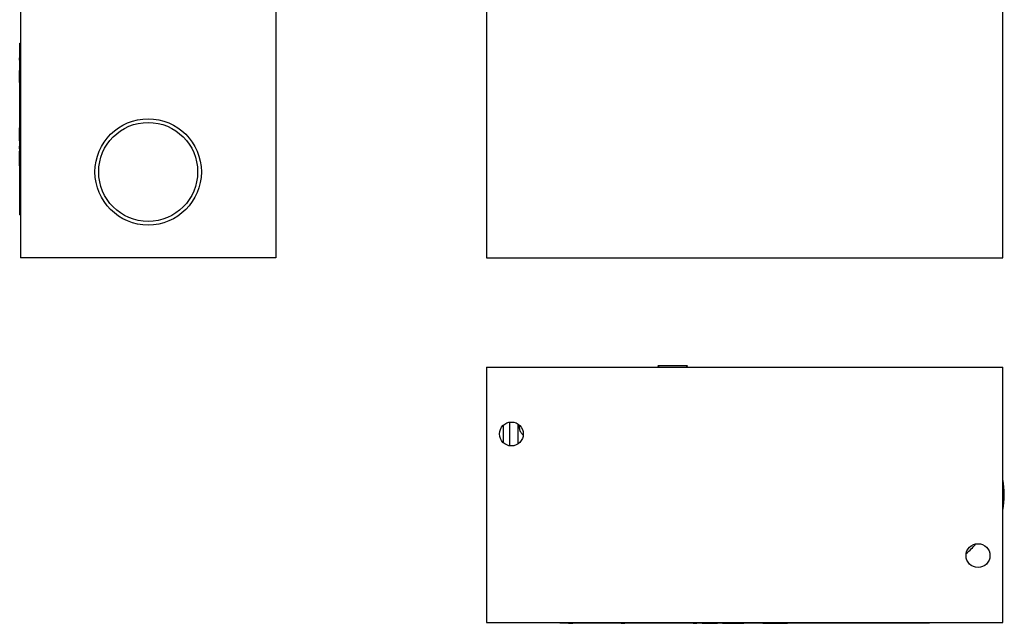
# Model space of a CAD drawing. Header units: inches. Extents: x 3 to 31.1, y 1.3 to 21.1.
# Tile 1 of 12: x 3 to 14.5, y 1.3 to 8.4. Entities that reach past the tile are written whole.
import ezdxf

# ---------------------------------------------------------------- set-up
doc = ezdxf.new("R2010")
doc.units = ezdxf.units.IN
doc.header["$MEASUREMENT"] = 0

msp = doc.modelspace()

# ---------------------------------------------------------------- linework, layer by layer
at = {"color": 7, "linetype": 'Continuous', "lineweight": 25}
for p, q in [((3.056, 8.558), (3.056, 5.588)), ((6.026, 8.558), (6.026, 5.588)), ((8.479, 8.558), (8.479, 5.588)), ((14.491, 5.588), (14.491, 8.558)), ((3.046, 8.088), (3.056, 8.088)), ((3.046, 6.088), (3.046, 8.088)), ((3.045, 7.89), (3.045, 7.916)), ((3.046, 7.916), (3.045, 7.916)), ((3.045, 7.808), (3.046, 7.808)), ((3.045, 7.77), (3.046, 7.77)), ((3.045, 7.644), (3.045, 7.77)), ((3.045, 7.644), (3.046, 7.644)), ((3.045, 7.628), (3.045, 7.641)), ((3.046, 7.628), (3.045, 7.628)), ((3.045, 7.142), (3.045, 7.1)), ((3.045, 7.142), (3.046, 7.142)), ((3.046, 7.1), (3.045, 7.1)), ((3.045, 7.057), (3.045, 7.1)), ((3.045, 7.057), (3.046, 7.057)), ((3.045, 7.015), (3.045, 7.057)), ((3.045, 7.015), (3.046, 7.015)), ((3.045, 6.948), (3.045, 7.015)), ((3.045, 6.948), (3.045, 6.888)), ((3.046, 6.948), (3.045, 6.948)), ((3.045, 6.888), (3.046, 6.888)), ((3.045, 6.858), (3.045, 6.888)), ((3.046, 6.858), (3.045, 6.858)), ((3.045, 6.858), (3.045, 6.828)), ((3.046, 6.828), (3.045, 6.828)), ((3.045, 6.768), (3.045, 6.828)), ((3.046, 6.768), (3.045, 6.768)), ((3.045, 6.701), (3.045, 6.768)), ((3.045, 6.701), (3.046, 6.701)), ((3.045, 6.658), (3.045, 6.701)), ((3.045, 6.658), (3.046, 6.658)), ((3.045, 6.658), (3.045, 6.616)), ((3.046, 6.616), (3.045, 6.616)), ((3.045, 6.616), (3.045, 6.573)), ((3.045, 6.573), (3.046, 6.573)), ((3.046, 6.088), (3.056, 6.088)), ((6.026, 5.588), (3.056, 5.588)), ((8.479, 5.588), (14.491, 5.588)), ((8.479, 4.314), (14.491, 4.314)), ((8.479, 4.314), (8.479, 1.344)), ((8.861, 4.314), (8.898, 4.316)), ((8.898, 4.316), (10.486, 4.316)), ((10.474, 4.331), (10.488, 4.314)), ((10.74, 4.331), (10.474, 4.331)), ((10.818, 4.331), (10.74, 4.331)), ((10.803, 4.314), (10.818, 4.331)), ((10.805, 4.316), (12.205, 4.316)), ((12.205, 4.316), (12.241, 4.314)), ((14.491, 1.344), (14.491, 4.314)), ((8.75, 3.399), (8.75, 3.674)), ((8.846, 3.652), (8.843, 3.624)), ((8.843, 3.624), (8.843, 3.419)), ((8.479, 1.344), (14.491, 1.344)), ((9.335, 1.334), (9.335, 1.344)), ((13.635, 1.334), (9.335, 1.334)), ((9.435, 1.334), (9.434, 1.333)), ((9.434, 1.333), (9.485, 1.333)), ((9.485, 1.334), (9.485, 1.333)), ((9.963, 1.333), (9.485, 1.333)), ((9.963, 1.333), (9.963, 1.334)), ((10.005, 1.333), (9.963, 1.333)), ((10.005, 1.333), (10.005, 1.334)), ((10.047, 1.333), (10.005, 1.333)), ((10.047, 1.334), (10.047, 1.333)), ((10.047, 1.333), (10.09, 1.333)), ((10.09, 1.333), (10.09, 1.334)), ((10.374, 1.333), (10.09, 1.333)), ((10.374, 1.334), (10.374, 1.333)), ((10.377, 1.333), (10.377, 1.334)), ((10.378, 1.333), (10.377, 1.333)), ((10.378, 1.333), (10.378, 1.334)), ((10.402, 1.333), (10.378, 1.333)), ((10.402, 1.333), (10.402, 1.334)), ((10.408, 1.333), (10.402, 1.333)), ((10.408, 1.333), (10.408, 1.334)), ((10.641, 1.333), (10.641, 1.334)), ((10.686, 1.333), (10.641, 1.333)), ((10.686, 1.333), (10.686, 1.334)), ((10.782, 1.333), (10.686, 1.333)), ((10.782, 1.333), (10.782, 1.334)), ((10.822, 1.333), (10.782, 1.333)), ((10.822, 1.333), (10.822, 1.334)), ((10.884, 1.333), (10.884, 1.334)), ((10.884, 1.333), (10.928, 1.333)), ((10.928, 1.333), (10.928, 1.334)), ((10.989, 1.334), (10.989, 1.333)), ((10.989, 1.333), (11.034, 1.333)), ((11.034, 1.333), (11.034, 1.334)), ((11.034, 1.333), (11.13, 1.333)), ((11.13, 1.333), (11.13, 1.334)), ((11.13, 1.333), (11.17, 1.333)), ((11.17, 1.333), (11.17, 1.334)), ((11.228, 1.333), (11.228, 1.334)), ((11.228, 1.333), (11.273, 1.333)), ((11.273, 1.334), (11.273, 1.333)), ((11.273, 1.333), (11.277, 1.333)), ((11.277, 1.333), (11.277, 1.334)), ((11.277, 1.333), (11.28, 1.333)), ((11.28, 1.333), (11.28, 1.334)), ((11.28, 1.333), (11.312, 1.333)), ((11.312, 1.333), (11.312, 1.334)), ((11.312, 1.333), (11.373, 1.333)), ((11.373, 1.333), (11.373, 1.334)), ((11.373, 1.333), (11.416, 1.333)), ((11.416, 1.333), (11.416, 1.334)), ((11.416, 1.333), (11.474, 1.333)), ((11.474, 1.334), (11.474, 1.333)), ((11.511, 1.333), (11.474, 1.333)), ((11.511, 1.333), (11.511, 1.334)), ((11.531, 1.333), (11.511, 1.333)), ((11.531, 1.333), (11.531, 1.334)), ((11.641, 1.333), (11.531, 1.333)), ((11.641, 1.333), (11.641, 1.334)), ((11.66, 1.333), (11.641, 1.333)), ((11.66, 1.333), (11.66, 1.334)), ((11.698, 1.333), (11.66, 1.333)), ((11.698, 1.333), (11.698, 1.334)), ((11.698, 1.333), (11.756, 1.333)), ((11.756, 1.333), (11.756, 1.334)), ((11.756, 1.333), (11.791, 1.333)), ((11.791, 1.333), (11.791, 1.334)), ((11.791, 1.333), (11.834, 1.333)), ((11.834, 1.333), (11.834, 1.334)), ((11.834, 1.333), (11.877, 1.333)), ((11.877, 1.333), (11.877, 1.334)), ((11.877, 1.333), (11.913, 1.333)), ((11.913, 1.333), (11.913, 1.334)), ((11.913, 1.333), (11.982, 1.333)), ((11.982, 1.333), (11.982, 1.334)), ((12.243, 1.334), (12.243, 1.333)), ((12.593, 1.333), (12.243, 1.333)), ((12.593, 1.333), (12.593, 1.334)), ((13.635, 1.344), (13.635, 1.334))]:
    msp.add_line(p, q, dxfattribs=at)
for centre, radius in [((4.541, 6.588), 0.619), ((4.541, 6.588), 0.576), ((8.769, 3.537), 0.139), ((14.201, 2.121), 0.139)]:
    msp.add_circle(centre, radius, dxfattribs=at)
for radius, start, end in [(1.02, 349.8383, 10.1617), (0.895, 310.1847, 320.315)]:
    msp.add_arc((13.487, 2.829), radius, start, end, dxfattribs=at)
for points, knots in [([(8.679, 3.431), (8.679, 3.448), (8.679, 3.465), (8.679, 3.5), (8.679, 3.519), (8.679, 3.555), (8.679, 3.574), (8.679, 3.609), (8.679, 3.625), (8.679, 3.642)], [0, 0, 0, 0, 0.25, 0.25, 0.5, 0.5, 0.75, 0.75, 1, 1, 1, 1]), ([(8.863, 3.635), (8.862, 3.63), (8.859, 3.617), (8.863, 3.591), (8.876, 3.558), (8.893, 3.534), (8.905, 3.527), (8.906, 3.527)], [0, 0, 0, 0, 0.121491, 0.321939, 0.652825, 0.983712, 1, 1, 1, 1]), ([(8.863, 3.635), (8.862, 3.63), (8.859, 3.617), (8.863, 3.591), (8.876, 3.558), (8.893, 3.534), (8.905, 3.527), (8.906, 3.527)], [0, 0, 0, 0, 0.121491, 0.321939, 0.652825, 0.983712, 1, 1, 1, 1])]:
    msp.add_open_spline(points, degree=3, knots=knots, dxfattribs=at)

doc.saveas('drawing.dxf')
